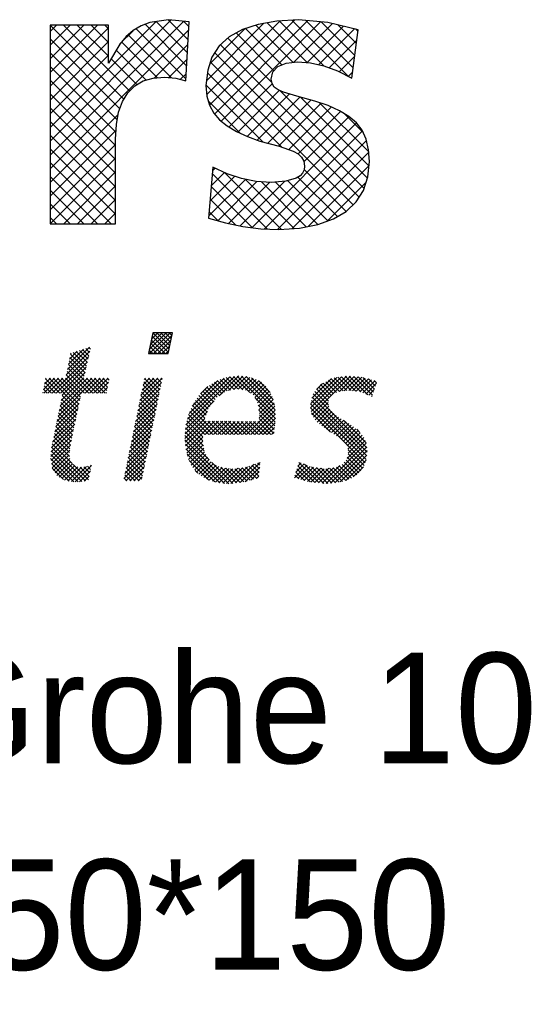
# Model space of a CAD drawing. Extents: x -33748 to 12452, y -14932 to 2888.
# Tile 158 of 194: x -28138 to -27835, y 1710 to 2289. Entities that reach past the tile are written whole.
import ezdxf

# ---------------------------------------------------------------- set-up
doc = ezdxf.new("R2010")
doc.units = 0
doc.header["$LTSCALE"] = 20
doc.layers.get('0').update_dxf_attribs({"color": 15, "linetype": 'CONTINUOUS'})
for name, color, linetype in [('7', 7, 'CONTINUOUS'), ('BL$4----', 7, 'CONTINUOUS'), ('SANITAIR', 7, 'CONTINUOUS')]:
    doc.layers.add(name, color=color, linetype=linetype)

# ---------------------------------------------------------------- blocks, each defined once
blk = doc.blocks.new('*X3')
at = {"color": 0}
for p, q in [((71.64, -45.1), (73.47, -43.27)), ((71.66, -45.53), (73.92, -43.27)), ((71.76, -44.54), (73.02, -43.27)), ((71.87, -43.98), (72.57, -43.27)), ((73.71, -45.42), (71.94, -43.65)), ((71.98, -43.41), (72.12, -43.27)), ((73.79, -45.05), (72.01, -43.27)), ((72.11, -45.53), (74.09, -43.55)), ((73.86, -44.68), (72.46, -43.27)), ((73.94, -44.3), (72.91, -43.27)), ((74.01, -43.93), (73.36, -43.27)), ((74.09, -43.56), (73.81, -43.27)), ((72.47, -45.53), (71.71, -44.77)), ((72.92, -45.53), (71.78, -44.39)), ((73.37, -45.53), (71.86, -44.02)), ((72.56, -45.53), (73.98, -44.11)), ((73.01, -45.53), (73.86, -44.68)), ((61.1, -49.8), (65.07, -45.84)), ((62.64, -47.82), (65.2, -45.26)), ((62.76, -47.25), (65.17, -44.84)), ((62.87, -46.69), (64.5, -45.06)), ((62.99, -46.12), (63.83, -45.28)), ((64.76, -47.24), (63.1, -45.59)), ((63.11, -45.55), (63.17, -45.49)), ((64.84, -46.88), (63.38, -45.42)), ((64.92, -46.51), (63.72, -45.31)), ((65, -46.14), (64.06, -45.2)), ((65.08, -45.78), (64.4, -45.09)), ((65.17, -45.41), (64.74, -44.98)), ((65.25, -45.04), (65.08, -44.87)), ((71.58, -45.53), (71.56, -45.52)), ((72.03, -45.53), (71.63, -45.14)), ((73.45, -45.53), (73.75, -45.24)), ((61.55, -49.8), (64.94, -46.41)), ((65.97, -49.8), (62.87, -46.71)), ((64.59, -47.98), (62.95, -46.33)), ((64.67, -47.61), (63.02, -45.96)), ((62, -49.8), (64.81, -46.99)), ((62.2, -50.05), (64.68, -47.57)), ((64.62, -49.8), (62.64, -47.82)), ((65.07, -49.8), (62.72, -47.45)), ((65.52, -49.8), (62.79, -47.08)), ((75.62, -53.24), (80.87, -48)), ((79.21, -50.11), (81.37, -47.95)), ((80.24, -49.53), (81.78, -47.98)), ((82.54, -49.76), (80.78, -48.01)), ((85.34, -52.11), (81.19, -47.97)), ((85.3, -51.62), (81.65, -47.97)), ((85.23, -51.1), (82.14, -48.01)), ((89.2, -51.79), (93.02, -47.97)), ((89.28, -52.16), (93.47, -47.97)), ((94.58, -49.68), (92.89, -47.99)), ((95.35, -50), (93.31, -47.96)), ((95.84, -50.04), (93.81, -48.01)), ((60.15, -49.41), (61.36, -48.2)), ((60.21, -49.8), (61.81, -48.2)), ((61.03, -49.8), (60.23, -49.01)), ((60.27, -48.84), (60.91, -48.2)), ((61.48, -49.8), (60.31, -48.64)), ((60.38, -48.28), (60.46, -48.2)), ((61.93, -49.8), (60.39, -48.26)), ((60.65, -49.8), (62.26, -48.2)), ((63.93, -51.36), (60.77, -48.2)), ((64.01, -50.99), (61.22, -48.2)), ((64.09, -50.62), (61.67, -48.2)), ((61.74, -52.31), (65.85, -48.2)), ((61.85, -51.75), (65.4, -48.2)), ((61.97, -51.18), (64.95, -48.2)), ((62.09, -50.62), (64.55, -48.15)), ((64.17, -50.25), (62.12, -48.2)), ((64.25, -49.88), (62.56, -48.19)), ((64.7, -49.8), (66.3, -48.2)), ((66.42, -49.8), (64.82, -48.2)), ((65.14, -49.8), (66.75, -48.2)), ((66.87, -49.8), (65.26, -48.2)), ((65.59, -49.8), (67.19, -48.2)), ((67.04, -49.53), (65.71, -48.2)), ((66.04, -49.8), (67.22, -48.62)), ((67.11, -49.15), (66.16, -48.2)), ((67.19, -48.78), (66.61, -48.2)), ((67.27, -48.41), (67.06, -48.2)), ((70.51, -51.17), (72.94, -48.74)), ((70.63, -50.61), (73.03, -48.2)), ((70.74, -50.04), (72.58, -48.2)), ((70.86, -49.48), (72.13, -48.2)), ((72.57, -50.57), (70.97, -48.96)), ((70.98, -48.91), (71.68, -48.2)), ((72.65, -50.2), (71.04, -48.59)), ((71.09, -48.34), (71.24, -48.2)), ((72.72, -49.82), (71.12, -48.22)), ((72.8, -49.45), (71.55, -48.2)), ((72.88, -49.08), (72, -48.2)), ((72.95, -48.7), (72.45, -48.2)), ((73.03, -48.33), (72.9, -48.2)), ((75.77, -52.64), (80.37, -48.05)), ((75.95, -52.02), (79.78, -48.18)), ((76.29, -51.22), (79.09, -48.43)), ((79.26, -50.07), (78.16, -48.97)), ((79.53, -49.89), (78.44, -48.8)), ((79.79, -49.71), (78.71, -48.63)), ((80.09, -49.55), (79, -48.46)), ((80.46, -49.48), (79.33, -48.35)), ((80.84, -49.41), (79.66, -48.23)), ((81.24, -49.36), (79.99, -48.11)), ((81.78, -49.45), (80.38, -48.05)), ((80.8, -49.42), (82.2, -48.02)), ((81.29, -49.37), (82.56, -48.11)), ((81.68, -49.43), (82.91, -48.21)), ((82.06, -49.5), (83.23, -48.33)), ((82.37, -49.64), (83.53, -48.48)), ((82.63, -49.83), (83.82, -48.64)), ((85.09, -50.52), (82.73, -48.16)), ((82.9, -50.01), (84.05, -48.86)), ((83.08, -50.28), (84.29, -49.07)), ((84.76, -49.73), (83.47, -48.45)), ((89.12, -51.42), (92.5, -48.04)), ((89.15, -50.94), (91.98, -48.11)), ((89.27, -50.37), (91.42, -48.22)), ((89.79, -49.41), (90.43, -48.77)), ((91.41, -50.1), (90.2, -48.89)), ((91.63, -49.88), (90.49, -48.73)), ((91.96, -49.75), (90.78, -48.57)), ((92.28, -49.62), (91.07, -48.41)), ((92.67, -49.57), (91.36, -48.25)), ((93.08, -49.53), (91.7, -48.15)), ((93.53, -49.52), (92.1, -48.1)), ((92.26, -49.63), (93.87, -48.01)), ((94.05, -49.6), (92.5, -48.04)), ((92.78, -49.56), (94.28, -48.05)), ((93.28, -49.51), (94.69, -48.09)), ((93.69, -49.55), (95.05, -48.18)), ((94.08, -49.6), (95.41, -48.28)), ((95.96, -49.71), (94.31, -48.06)), ((94.47, -49.66), (95.76, -48.37)), ((94.81, -49.77), (96.11, -48.47)), ((96.07, -49.37), (94.82, -48.12)), ((95.13, -49.91), (96.28, -48.75)), ((96.18, -49.04), (95.43, -48.28)), ((96.3, -48.7), (96.04, -48.45)), ((60.13, -49.8), (60.08, -49.75)), ((60.58, -49.8), (60.16, -49.38)), ((63.86, -51.73), (62.2, -50.07)), ((66.49, -49.8), (67.11, -49.19)), ((66.94, -49.8), (66.99, -49.75)), ((70.28, -52.3), (72.72, -49.87)), ((70.4, -51.74), (72.83, -49.3)), ((72.34, -51.69), (70.74, -50.08)), ((72.42, -51.32), (70.81, -49.71)), ((72.5, -50.94), (70.89, -49.34)), ((78.2, -51.26), (77.02, -50.08)), ((77.18, -49.89), (77.99, -49.08)), ((78.4, -51.01), (77.23, -49.84)), ((78.59, -50.75), (77.45, -49.61)), ((78.79, -50.5), (77.67, -49.38)), ((78.99, -50.26), (77.89, -49.16)), ((83.24, -50.57), (84.48, -49.33)), ((83.39, -50.86), (84.66, -49.59)), ((83.47, -51.24), (84.82, -49.88)), ((95.25, -55.73), (89.4, -49.89)), ((91.07, -51.11), (89.6, -49.64)), ((91.09, -50.68), (89.8, -49.39)), ((91.18, -50.32), (90, -49.14)), ((95.44, -50.04), (96.05, -49.43)), ((95.76, -50.17), (95.82, -50.11)), ((61.5, -53.44), (64.03, -50.92)), ((61.62, -52.88), (64.15, -50.35)), ((63.62, -52.85), (61.97, -51.19)), ((63.7, -52.47), (62.04, -50.82)), ((63.78, -52.1), (62.12, -50.45)), ((70.05, -53.43), (72.49, -50.99)), ((70.16, -52.87), (72.6, -50.43)), ((72.12, -52.81), (70.51, -51.2)), ((72.19, -52.44), (70.58, -50.83)), ((72.27, -52.06), (70.66, -50.45)), ((75.56, -53.75), (78.68, -50.64)), ((77.67, -52.53), (76.32, -51.17)), ((77.8, -52.2), (76.48, -50.88)), ((77.92, -51.88), (76.66, -50.61)), ((78.04, -51.55), (76.84, -50.35)), ((85.33, -52.55), (83.11, -50.33)), ((85.29, -52.96), (83.45, -51.12)), ((83.53, -51.63), (84.96, -50.19)), ((83.56, -52.49), (85.17, -50.88)), ((83.58, -52.02), (85.09, -50.51)), ((95.17, -57), (89.14, -50.97)), ((95.23, -56.62), (89.22, -50.61)), ((95.27, -56.21), (89.3, -50.24)), ((89.46, -52.43), (91.05, -50.84)), ((61.27, -54.57), (63.79, -52.06)), ((61.39, -54.01), (63.91, -51.49)), ((63.47, -53.59), (61.81, -51.94)), ((63.54, -53.22), (61.89, -51.56)), ((69.82, -54.56), (72.26, -52.12)), ((69.93, -54), (72.37, -51.56)), ((71.97, -53.56), (70.35, -51.94)), ((72.04, -53.18), (70.43, -51.57)), ((75.53, -54.24), (77.94, -51.82)), ((78.1, -54.3), (75.91, -52.11)), ((78.55, -54.3), (76.05, -51.8)), ((79, -54.3), (76.18, -51.49)), ((82.2, -54.3), (85.26, -51.24)), ((82.65, -54.3), (85.3, -51.65)), ((83.1, -54.3), (85.33, -52.07)), ((85.24, -53.36), (83.53, -51.65)), ((85.2, -53.77), (83.59, -52.16)), ((95.07, -57.35), (89.12, -51.4)), ((91.3, -54.03), (89.23, -51.96)), ((89.63, -52.7), (91.11, -51.22)), ((89.84, -52.95), (91.24, -51.55)), ((90.09, -53.14), (91.44, -51.79)), ((90.34, -53.34), (91.65, -52.03)), ((90.6, -53.53), (91.9, -52.23)), ((61.05, -55.69), (63.55, -53.19)), ((61.15, -55.14), (63.67, -52.63)), ((63.23, -54.7), (61.58, -53.05)), ((63.31, -54.33), (61.66, -52.68)), ((63.39, -53.96), (61.74, -52.31)), ((69.58, -55.69), (72.03, -53.25)), ((69.7, -55.13), (72.14, -52.68)), ((71.74, -54.68), (70.12, -53.06)), ((71.81, -54.3), (70.2, -52.69)), ((71.89, -53.93), (70.28, -52.32)), ((75.5, -54.72), (77.67, -52.55)), ((75.53, -55.13), (77.81, -52.85)), ((75.57, -55.54), (78.26, -52.86)), ((75.63, -55.94), (78.7, -52.86)), ((77.44, -54.99), (75.64, -53.19)), ((77.44, -54.54), (75.73, -52.83)), ((77.65, -54.3), (75.82, -52.47)), ((77.71, -54.3), (79.15, -52.86)), ((79.45, -54.3), (78, -52.85)), ((78.16, -54.3), (79.6, -52.86)), ((79.89, -54.3), (78.45, -52.86)), ((78.61, -54.3), (80.04, -52.86)), ((80.34, -54.3), (78.9, -52.86)), ((79.06, -54.3), (80.49, -52.86)), ((80.79, -54.3), (79.35, -52.86)), ((79.5, -54.3), (80.94, -52.87)), ((81.24, -54.3), (79.8, -52.86)), ((79.95, -54.3), (81.39, -52.87)), ((81.69, -54.3), (80.25, -52.86)), ((80.4, -54.3), (81.83, -52.87)), ((82.14, -54.3), (80.7, -52.87)), ((80.85, -54.3), (82.28, -52.87)), ((82.59, -54.3), (81.16, -52.87)), ((81.3, -54.3), (82.73, -52.87)), ((83.04, -54.3), (81.61, -52.87)), ((81.75, -54.3), (83.17, -52.88)), ((83.49, -54.3), (82.06, -52.87)), ((83.94, -54.3), (82.51, -52.87)), ((84.38, -54.3), (82.96, -52.88)), ((84.83, -54.3), (83.41, -52.88)), ((83.55, -54.3), (85.33, -52.52)), ((85.16, -54.18), (83.55, -52.57)), ((83.99, -54.3), (85.28, -53.02)), ((90.86, -53.72), (92.18, -52.41)), ((91.12, -53.91), (92.45, -52.58)), ((91.39, -54.09), (92.72, -52.76)), ((91.66, -54.27), (93, -52.93)), ((91.94, -54.43), (93.27, -53.1)), ((92.23, -54.6), (93.55, -53.28)), ((95.17, -55.21), (92.71, -52.74)), ((60.95, -56.69), (63.31, -54.33)), ((61, -56.19), (63.43, -53.76)), ((63.03, -55.84), (61.35, -54.17)), ((63.08, -55.45), (61.43, -53.8)), ((63.15, -55.07), (61.51, -53.43)), ((69.35, -56.82), (71.8, -54.37)), ((69.47, -56.26), (71.91, -53.81)), ((71.51, -55.8), (69.89, -54.18)), ((71.59, -55.42), (69.97, -53.81)), ((71.66, -55.05), (70.05, -53.43)), ((78.15, -57.04), (75.51, -54.41)), ((77.6, -56.05), (75.54, -53.99)), ((77.52, -55.52), (75.58, -53.58)), ((84.44, -54.3), (85.23, -53.52)), ((84.89, -54.3), (85.18, -54.02)), ((92.47, -54.81), (93.8, -53.47)), ((92.71, -55.01), (94.06, -53.67)), ((92.91, -55.26), (94.31, -53.86)), ((93.1, -55.53), (94.51, -54.11)), ((93.19, -55.88), (94.72, -54.36)), ((94.49, -54.08), (94.15, -53.73)), ((60.98, -57.11), (63.19, -54.9)), ((61.04, -57.5), (63.08, -55.46)), ((63.29, -57.45), (61.12, -55.29)), ((62.97, -56.69), (61.2, -54.91)), ((62.98, -56.24), (61.28, -54.54)), ((69.23, -57.39), (71.68, -54.94)), ((71.28, -56.91), (69.66, -55.3)), ((71.36, -56.54), (69.74, -54.92)), ((71.43, -56.17), (69.82, -54.55)), ((80.28, -59.63), (75.51, -54.86)), ((79.8, -59.6), (75.55, -55.35)), ((75.71, -56.3), (77.44, -54.57)), ((75.79, -56.66), (77.45, -55.01)), ((75.91, -56.99), (77.5, -55.4)), ((90.81, -59.61), (95.18, -55.24)), ((93.09, -56.88), (95.04, -54.93)), ((93.22, -56.3), (94.9, -54.62)), ((63.92, -59.43), (60.97, -56.48)), ((64.32, -59.38), (61.01, -56.07)), ((64.71, -59.32), (61.05, -55.66)), ((61.1, -57.89), (63.01, -55.98)), ((61.25, -58.19), (62.94, -56.5)), ((69, -58.52), (71.46, -56.06)), ((69.12, -57.95), (71.57, -55.5)), ((71.06, -58.03), (69.43, -56.41)), ((71.13, -57.66), (69.51, -56.04)), ((71.21, -57.29), (69.59, -55.67)), ((79.31, -59.55), (75.61, -55.85)), ((78.74, -59.43), (75.74, -56.43)), ((76.06, -57.3), (77.56, -55.79)), ((76.2, -57.61), (77.62, -56.19)), ((76.38, -57.88), (77.78, -56.47)), ((91.3, -59.57), (95.23, -55.63)), ((91.78, -59.54), (95.28, -56.03)), ((92.33, -59.43), (95.24, -56.52)), ((94.77, -57.95), (93.2, -56.38)), ((94.94, -57.67), (93.21, -55.94)), ((63.46, -59.42), (60.94, -56.9)), ((62.94, -59.34), (61.03, -57.43)), ((61.42, -58.46), (63.01, -56.88)), ((61.6, -58.73), (63.13, -57.21)), ((61.86, -58.92), (63.31, -57.48)), ((65.04, -59.2), (63.38, -57.54)), ((68.89, -59.08), (71.34, -56.63)), ((69.09, -59.33), (71.23, -57.19)), ((70.83, -59.15), (69.21, -57.53)), ((70.9, -58.78), (69.28, -57.16)), ((70.98, -58.41), (69.36, -56.79)), ((78.09, -59.23), (75.97, -57.11)), ((76.57, -58.14), (77.96, -56.75)), ((76.77, -58.39), (78.13, -57.02)), ((77.02, -58.59), (78.34, -57.27)), ((77.26, -58.79), (78.62, -57.44)), ((77.54, -58.96), (78.9, -57.6)), ((80.69, -59.59), (78.42, -57.32)), ((80.99, -59.55), (83.02, -57.52)), ((81.49, -59.5), (83.67, -57.32)), ((83.6, -58.01), (83.09, -57.5)), ((83.64, -57.6), (83.42, -57.37)), ((87.39, -58.99), (88.76, -57.62)), ((87.54, -58.39), (88.45, -57.48)), ((87.74, -57.74), (88.13, -57.35)), ((90.08, -59.54), (87.87, -57.33)), ((90.58, -59.59), (88.48, -57.5)), ((93.86, -58.84), (92.56, -57.54)), ((94.14, -58.67), (92.78, -57.31)), ((92.95, -59.27), (95.15, -57.07)), ((94.37, -58.45), (92.98, -57.06)), ((94.59, -58.22), (93.12, -56.75)), ((62.32, -59.17), (61.11, -57.96)), ((62.15, -59.08), (63.57, -57.67)), ((62.44, -59.24), (63.89, -57.79)), ((62.81, -59.33), (64.28, -57.85)), ((63.2, -59.38), (64.82, -57.76)), ((63.59, -59.44), (65.37, -57.66)), ((64.07, -59.41), (65.25, -58.23)), ((65.12, -58.83), (64.13, -57.84)), ((65.2, -58.46), (64.54, -57.81)), ((65.28, -58.09), (64.92, -57.74)), ((65.36, -57.73), (65.28, -57.65)), ((69.66, -59.33), (68.98, -58.65)), ((70.11, -59.33), (69.05, -58.28)), ((70.56, -59.33), (69.13, -57.9)), ((69.53, -59.33), (71.11, -57.75)), ((69.98, -59.33), (71, -58.32)), ((76.91, -58.5), (76.62, -58.21)), ((77.84, -59.11), (79.18, -57.77)), ((78.14, -59.26), (79.53, -57.87)), ((78.49, -59.36), (79.92, -57.93)), ((78.84, -59.46), (80.31, -57.98)), ((79.2, -59.54), (80.71, -58.03)), ((81.09, -59.54), (79.4, -57.85)), ((79.61, -59.58), (81.23, -57.96)), ((81.5, -59.5), (79.93, -57.93)), ((80.02, -59.62), (81.75, -57.89)), ((81.9, -59.44), (80.45, -58)), ((80.48, -59.61), (82.29, -57.8)), ((82.25, -59.35), (80.91, -58.01)), ((82.6, -59.25), (81.3, -57.95)), ((82.95, -59.15), (81.7, -57.9)), ((82.03, -59.41), (83.62, -57.82)), ((83.3, -59.06), (82.09, -57.85)), ((83.52, -58.82), (82.44, -57.74)), ((82.65, -59.24), (83.57, -58.32)), ((83.56, -58.41), (82.76, -57.62)), ((88.48, -59.29), (87.55, -58.36)), ((89.08, -59.44), (87.65, -58.02)), ((87.74, -59.08), (89.08, -57.75)), ((89.58, -59.49), (87.76, -57.68)), ((88.09, -59.18), (89.44, -57.84)), ((88.44, -59.28), (89.83, -57.89)), ((88.79, -59.38), (90.23, -57.95)), ((89.17, -59.45), (90.62, -58)), ((91.02, -59.59), (89.24, -57.81)), ((89.58, -59.49), (91.11, -57.96)), ((91.44, -59.56), (89.76, -57.88)), ((89.99, -59.53), (91.62, -57.9)), ((91.85, -59.53), (90.28, -57.96)), ((90.39, -59.58), (92.32, -57.65)), ((92.23, -59.45), (90.78, -58)), ((92.61, -59.38), (91.18, -57.95)), ((92.95, -59.27), (91.58, -57.91)), ((93.27, -59.14), (91.95, -57.82)), ((93.58, -59.01), (92.25, -57.68)), ((93.77, -58.9), (94.86, -57.8)), ((64.59, -59.34), (65.13, -58.8)), ((69.21, -59.33), (68.9, -59.02)), ((70.43, -59.33), (70.88, -58.88)), ((83.27, -59.06), (83.52, -58.82)), ((87.85, -59.11), (87.44, -58.71))]:
    blk.add_line(p, q, dxfattribs=at)
blk = doc.blocks.new('A$C32F70CB8')
at = {"color": 170}
for p, q in [((1036.18, 201.5), (1107.55, 272.87)), ((1117.52, 261.16), (1105.69, 273)), ((1128.43, 229.09), (1171.71, 272.38)), ((1130.11, 222.69), (1180.33, 272.91)), ((1133.02, 217.52), (1188.04, 272.53)), ((1197.62, 245.72), (1171.01, 272.33)), ((1211.49, 239.94), (1178.62, 272.8)), ((1214.72, 244.79), (1186.87, 272.64)), ((1036.18, 193.42), (1114.85, 272.09)), ((1036.18, 209.58), (1098.59, 272)), ((1036.18, 266.16), (1039.92, 269.9)), ((1036.18, 258.07), (1048, 269.9)), ((1036.18, 249.99), (1056.08, 269.9)), ((1036.18, 241.91), (1064.17, 269.9)), ((1079.59, 226.35), (1036.18, 269.77)), ((1036.18, 233.83), (1070.62, 268.27)), ((1036.18, 185.33), (1117.88, 267.03)), ((1082.93, 231.1), (1044.13, 269.9)), ((1070.62, 251.49), (1052.21, 269.9)), ((1070.62, 259.57), (1060.3, 269.9)), ((1070.62, 267.65), (1068.38, 269.9)), ((1077.3, 258.78), (1085.02, 266.51)), ((1116.14, 238.3), (1086.81, 267.63)), ((1116.6, 245.92), (1092.13, 270.39)), ((1117.06, 253.54), (1098.6, 272)), ((1117.99, 268.78), (1114.66, 272.11)), ((1128.31, 237.05), (1162.15, 270.9)), ((1130.25, 247.07), (1150.92, 267.75)), ((1136.93, 213.35), (1195.45, 271.86)), ((1172.62, 246.48), (1151.24, 267.85)), ((1179.28, 247.9), (1157.35, 269.83)), ((1187.49, 247.78), (1164.03, 271.23)), ((1179.6, 247.93), (1202.46, 270.8)), ((1187.52, 247.77), (1208.94, 269.19)), ((1194.35, 246.51), (1215.41, 267.58)), ((1215.68, 251.91), (1195.76, 271.83)), ((1216.63, 259.04), (1205.67, 270)), ((1217.59, 266.16), (1216.42, 267.33)), ((1077.21, 220.65), (1036.18, 261.68)), ((1107.41, 238.95), (1082.22, 264.14)), ((1166.76, 236.17), (1140.82, 262.12)), ((1167.99, 243.03), (1145.79, 265.22)), ((1200.58, 244.67), (1216.89, 260.98)), ((1036.18, 225.75), (1070.62, 260.19)), ((1092.69, 237.5), (1075.09, 255.1)), ((1099.36, 238.92), (1078.31, 259.97)), ((1097.72, 238.79), (1117.36, 258.43)), ((1221.1, 173.75), (1136.59, 258.26)), ((1075.7, 214.09), (1036.18, 253.6)), ((1036.18, 217.66), (1070.62, 252.1)), ((1087.27, 234.84), (1072.1, 250.01)), ((1106.07, 239.06), (1116.84, 249.83)), ((1218.22, 168.54), (1133.2, 253.57)), ((1206.45, 242.45), (1215.64, 251.64)), ((1074.93, 206.77), (1036.18, 245.52)), ((1214.65, 164.03), (1130.58, 248.11)), ((1113.05, 237.96), (1116.32, 241.23)), ((1172.43, 198.18), (1128.85, 241.75)), ((1211.84, 239.76), (1214.39, 242.31)), ((1074.68, 198.93), (1036.18, 237.44)), ((1161.43, 201.09), (1128.01, 234.51)), ((1141.56, 209.9), (1167.02, 235.35)), ((1074.68, 190.85), (1036.18, 229.35)), ((1146.69, 206.94), (1171.25, 231.5)), ((1152.19, 204.36), (1177.24, 229.41)), ((1158.05, 202.14), (1183.49, 227.57)), ((1223.09, 179.84), (1171.57, 231.36)), ((1223.99, 187.03), (1183.42, 227.59)), ((1074.68, 182.77), (1036.18, 221.27)), ((1148.22, 206.22), (1129.42, 225.02)), ((1164.35, 200.35), (1189.78, 225.78)), ((1170.8, 198.72), (1195.91, 223.83)), ((1176.81, 196.65), (1201.79, 221.63)), ((1223.83, 195.27), (1194.93, 224.17)), ((1036.18, 177.25), (1076.28, 217.35)), ((1182.33, 194.08), (1207.29, 219.04)), ((1185.67, 189.34), (1212.31, 215.98)), ((1220.5, 206.67), (1209.43, 217.75)), ((1074.68, 174.69), (1036.18, 213.19)), ((1155.1, 150.7), (1216.67, 212.26)), ((1036.18, 169.17), (1075, 207.99)), ((1074.68, 166.61), (1036.18, 205.11)), ((1162.46, 149.97), (1220.09, 207.6)), ((1036.18, 161.09), (1074.68, 199.59)), ((1074.68, 158.52), (1036.18, 197.03)), ((1170.26, 149.69), (1222.48, 201.9)), ((1036.18, 153.01), (1074.68, 191.51)), ((1178.83, 150.18), (1223.83, 195.18)), ((1072.18, 152.94), (1036.18, 188.94)), ((1131.87, 184.04), (1133.42, 185.59)), ((1188.17, 151.44), (1224.01, 187.28)), ((1064.1, 152.94), (1036.18, 180.86)), ((1044.2, 152.94), (1074.68, 183.43)), ((1130.41, 166.41), (1144.9, 180.9)), ((1131.14, 175.22), (1138.98, 183.07)), ((1164.11, 149.91), (1131.73, 182.3)), ((1172.35, 149.76), (1139.09, 183.02)), ((1205.36, 157.17), (1182.15, 180.37)), ((1210.47, 160.13), (1185.77, 184.83)), ((1052.28, 152.94), (1074.68, 175.34)), ((1129.67, 157.6), (1151.17, 179.09)), ((1155.27, 150.68), (1131.11, 174.84)), ((1134.9, 154.74), (1157.96, 177.8)), ((1141.33, 153.09), (1165.59, 177.35)), ((1148.04, 151.71), (1174.22, 177.9)), ((1179.94, 150.25), (1151.08, 179.11)), ((1187.05, 151.22), (1160.63, 177.64)), ((1193.82, 152.54), (1168.86, 177.49)), ((1199.78, 154.66), (1176.14, 178.3)), ((1199.31, 154.49), (1222.33, 177.51)), ((1056.02, 152.94), (1036.18, 172.78)), ((1047.94, 152.94), (1036.18, 164.7)), ((1060.36, 152.94), (1074.68, 167.26)), ((1145.66, 152.2), (1130.49, 167.38)), ((1039.85, 152.94), (1036.18, 156.61)), ((1068.44, 152.94), (1074.68, 159.18)), ((1135.09, 154.69), (1129.87, 159.91))]:
    blk.add_line(p, q, dxfattribs=at)
at = {"layer": '7', "color": 170, "linetype": 'CONTINUOUS'}
for p, q in [((1105.98, 273.04), (1094.85, 271.47)), ((1118.16, 271.73), (1105.98, 273.04)), ((1182.47, 273.04), (1169.77, 272.26)), ((1199.76, 271.47), (1182.47, 273.04)), ((1070.62, 269.9), (1036.18, 269.9)), ((1036.18, 269.9), (1036.18, 152.94)), ((1070.62, 247.5), (1070.62, 269.9)), ((1085.16, 266.62), (1080.97, 263.09)), ((1089.88, 269.5), (1085.16, 266.62)), ((1094.85, 271.47), (1089.88, 269.5)), ((1116.07, 237.16), (1118.16, 271.73)), ((1149.47, 267.28), (1141.74, 262.96)), ((1158.76, 270.29), (1149.47, 267.28)), ((1169.77, 272.26), (1158.76, 270.29)), ((1217.7, 267.01), (1199.76, 271.47)), ((1213.91, 238.73), (1217.7, 267.01)), ((1080.97, 263.09), (1077.17, 258.63)), ((1141.74, 262.96), (1135.85, 257.59)), ((1077.17, 258.63), (1070.62, 247.5)), ((1135.85, 257.59), (1131.52, 251.04)), ((1131.52, 251.04), (1129.03, 243.31)), ((1167.41, 242.39), (1170.29, 245.54)), ((1170.29, 245.54), (1175.14, 247.5)), ((1175.14, 247.5), (1181.95, 248.16)), ((1181.95, 248.16), (1189.55, 247.63)), ((1189.55, 247.63), (1197.4, 245.8)), ((1197.4, 245.8), (1205.52, 242.92)), ((1091.05, 237.03), (1096.95, 238.73)), ((1096.95, 238.73), (1103.63, 239.25)), ((1103.63, 239.25), (1110.17, 238.73)), ((1110.17, 238.73), (1116.07, 237.16)), ((1129.03, 243.31), (1127.99, 234.27)), ((1166.36, 238.07), (1167.41, 242.39)), ((1166.89, 235.58), (1166.36, 238.07)), ((1205.52, 242.92), (1213.91, 238.73)), ((1081.89, 230.08), (1086.08, 234.15)), ((1086.08, 234.15), (1091.05, 237.03)), ((1127.99, 234.27), (1128.51, 228.12)), ((1168.2, 233.36), (1166.89, 235.58)), ((1170.55, 231.78), (1168.2, 233.36)), ((1173.7, 230.48), (1170.55, 231.78)), ((1078.74, 224.98), (1081.89, 230.08)), ((1128.51, 228.12), (1130.09, 222.75)), ((1181.56, 228.12), (1173.7, 230.48)), ((1192.16, 225.1), (1181.56, 228.12)), ((1076.52, 218.69), (1078.74, 224.98)), ((1130.09, 222.75), (1132.57, 218.03)), ((1199.89, 222.49), (1192.16, 225.1)), ((1206.57, 219.48), (1199.89, 222.49)), ((1075.21, 211.35), (1076.52, 218.69)), ((1132.57, 218.03), (1135.98, 214.11)), ((1212.2, 216.07), (1206.57, 219.48)), ((1216.66, 212.27), (1212.2, 216.07)), ((1074.68, 202.71), (1075.21, 211.35)), ((1135.98, 214.11), (1140.43, 210.57)), ((1140.43, 210.57), (1145.93, 207.3)), ((1219.93, 207.95), (1216.66, 212.27)), ((1145.93, 207.3), (1152.35, 204.28)), ((1152.35, 204.28), (1159.68, 201.53)), ((1222.29, 202.71), (1219.93, 207.95)), ((1074.68, 152.94), (1074.68, 202.71)), ((1159.68, 201.53), (1171.08, 198.65)), ((1171.08, 198.65), (1179.33, 195.77)), ((1223.73, 196.56), (1222.29, 202.71)), ((1179.33, 195.77), (1182.21, 194.2)), ((1182.21, 194.2), (1184.3, 192.1)), ((1184.3, 192.1), (1185.61, 189.75)), ((1224.25, 189.61), (1223.73, 196.56)), ((1132.05, 186.21), (1129.56, 156.22)), ((1140.43, 182.41), (1132.05, 186.21)), ((1185.61, 189.75), (1186.01, 186.87)), ((1186.01, 186.87), (1185.75, 184.64)), ((1223.33, 180.58), (1224.25, 189.61)), ((1148.95, 179.53), (1140.43, 182.41)), ((1181.16, 179.79), (1175.01, 177.96)), ((1183.39, 181.1), (1181.16, 179.79)), ((1184.83, 182.8), (1183.39, 181.1)), ((1185.75, 184.64), (1184.83, 182.8)), ((1220.71, 172.59), (1223.33, 180.58)), ((1157.59, 177.82), (1148.95, 179.53)), ((1166.36, 177.3), (1157.59, 177.82)), ((1175.01, 177.96), (1166.36, 177.3)), ((1216.52, 165.78), (1220.71, 172.59)), ((1210.5, 160.15), (1216.52, 165.78)), ((1203.03, 155.82), (1210.5, 160.15)), ((1036.18, 152.94), (1074.68, 152.94)), ((1129.56, 156.22), (1139.51, 153.47)), ((1139.51, 153.47), (1149.73, 151.37)), ((1149.73, 151.37), (1160.21, 150.06)), ((1183.13, 150.46), (1193.87, 152.55)), ((1193.87, 152.55), (1203.03, 155.82)), ((1160.21, 150.06), (1170.82, 149.67)), ((1170.82, 149.67), (1183.13, 150.46))]:
    blk.add_line(p, q, dxfattribs=at)
blk.add_lwpolyline([(1105.73, 76.54), (1108.21, 88.82), (1096.62, 88.82), (1094.13, 76.54), (1105.73, 76.54)], dxfattribs=at)
at = {"color": 170, "xscale": 5.42988489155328, "yscale": 5.42988489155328, "zscale": 5.42988489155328}
blk.add_blockref('*X3', (705.6, 323.78), dxfattribs=at)

msp = doc.modelspace()

# ---------------------------------------------------------------- block references
at = {"layer": 'BL$4----', "color": 1}
msp.add_blockref('A$C32F70CB8', (-29156.19758, 2016.38706), dxfattribs=at)

# ---------------------------------------------------------------- texts
at = {"layer": 'SANITAIR', "color": 1}
for s, p in [('douchemengkraan Grohe 1000 +glijstangcombinatie', (-28939.76263, 1851.93221)), ('met vloerput VSH 150*150', (-28913.42083, 1730.38143))]:
    msp.add_text(s, height=65, dxfattribs=at).set_placement(p)

doc.saveas('drawing.dxf')
